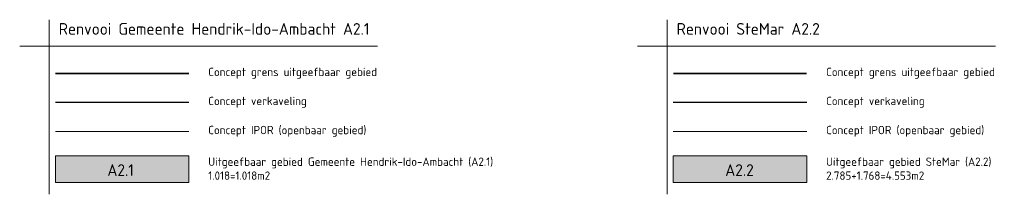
# Model space of a CAD drawing. Header units: metres. Extents: x 103182 to 107392, y 427230 to 428724.
# Tile 39 of 42: x 106357 to 106652, y 428065 to 428117. Entities that reach past the tile are written whole.
import ezdxf

# ---------------------------------------------------------------- set-up
doc = ezdxf.new("R2010")
doc.units = ezdxf.units.M
doc.layers.add('_GEMEENTE_kavels grijs 2.1 zuid', color=8, linetype='KG-KADASTRAAL')
doc.layers.add('_GEMEENTE_uitgifte hatch 2.1 zuid', color=7, linetype='Continuous', lineweight=0, true_color=0xf2ec7d)
doc.layers.add('_SteMar_uitgifte hatch noord', color=7, linetype='Continuous', lineweight=30, true_color=0xa5a500)
for name, color, linetype, lineweight in [('_SteMar_uitgifte noord', 170, 'Continuous', 30), ('N-WE-VH-VERHARDING-G', 252, 'Continuous', 18), ('X-XX-AL-LEGENDA-G', 7, 'Continuous', 18), ('X-XX-AL-LEGENDA-T25', 7, 'Continuous', 18), ('X-XX-AL-LEGENDA-T35', 7, 'Continuous', 35)]:
    doc.layers.add(name, color=color, linetype=linetype, lineweight=lineweight)
doc.styles.add('NLCS-ISO-M1000-T35', font='NLCS-ISO.ttf', dxfattribs={"height": 3.5})
doc.styles.add('NLCS-ISO-M500-T25', font='NLCS-ISO.ttf', dxfattribs={"height": 1.25})
doc.linetypes.add('KG-KADASTRAAL', pattern='A,5.5,-2,["K",Standard,S=1.8,R=0,X=0,Y=-0.9],-2,5.5,-2,[5,NLCS.SHX,S=0.75,R=0,X=0,Y=0],-2', length=19)

msp = doc.modelspace()

# ---------------------------------------------------------------- hatches: boundary and pattern name
at = {"layer": '_GEMEENTE_uitgifte hatch 2.1 zuid', "transparency": 33554687}
h = msp.add_hatch(color=256, dxfattribs=at)
h.dxf.hatch_style = 1
h.paths.add_polyline_path([(106367.626, 428076.499), (106367.626, 428068.499), (106407.626, 428068.499), (106407.626, 428076.499)])
at = {"layer": '_SteMar_uitgifte hatch noord', "transparency": 33554687}
h = msp.add_hatch(color=256, dxfattribs=at)
h.dxf.hatch_style = 1
h.paths.add_polyline_path([(106552.722, 428076.499), (106552.722, 428068.499), (106592.722, 428068.499), (106592.722, 428076.499)])

# ---------------------------------------------------------------- linework, layer by layer
at = {"layer": '_GEMEENTE_kavels grijs 2.1 zuid', "ltscale": 0.2}
for points in [[(106407.626, 428092.388), (106367.626, 428092.388)], [(106592.722, 428092.388), (106552.722, 428092.388)]]:
    msp.add_lwpolyline(points, dxfattribs=at)
at = {"layer": '_SteMar_uitgifte noord', "ltscale": 0.2, "const_width": 0.5, "flags": 128}
for points in [[(106407.626, 428101.076), (106367.626, 428101.076)], [(106592.722, 428101.076), (106552.722, 428101.076)]]:
    msp.add_lwpolyline(points, dxfattribs=at)
at = {"layer": 'N-WE-VH-VERHARDING-G', "ltscale": 0.2, "flags": 128}
for points in [[(106407.626, 428083.7), (106367.626, 428083.7)], [(106592.722, 428083.7), (106552.722, 428083.7)]]:
    msp.add_lwpolyline(points, dxfattribs=at)
at = {"layer": 'X-XX-AL-LEGENDA-G', "flags": 128}
for points in [[(106365.802, 428117.167), (106365.802, 428064.954)], [(106550.898, 428117.167), (106550.898, 428064.954)], [(106356.939, 428109.293), (106464.169, 428109.293)], [(106542.035, 428109.293), (106649.265, 428109.293)]]:
    msp.add_lwpolyline(points, dxfattribs=at)
for points in [[(106367.626, 428068.499), (106407.626, 428068.499), (106407.626, 428076.499), (106367.626, 428076.499)], [(106552.722, 428068.499), (106592.722, 428068.499), (106592.722, 428076.499), (106552.722, 428076.499)]]:
    msp.add_lwpolyline(points, close=True, dxfattribs=at)

# ---------------------------------------------------------------- texts
at = {"layer": 'X-XX-AL-LEGENDA-T25', "style": 'NLCS-ISO-M500-T25'}
for s, p in [('Concept grens uitgeefbaar gebied', (106413.427, 428100.299)), ('Concept grens uitgeefbaar gebied', (106598.522, 428100.299)), ('Concept verkaveling', (106413.427, 428091.611)), ('Concept verkaveling', (106598.522, 428091.611)), ('Concept IPOR (openbaar gebied)', (106413.427, 428082.922)), ('Concept IPOR (openbaar gebied)', (106598.522, 428082.922))]:
    msp.add_text(s, height=2.5, dxfattribs=at).set_placement(p)
at = {"layer": 'X-XX-AL-LEGENDA-T25', "char_height": 2.5, "width": 88.32175, "attachment_point": 1, "style": 'NLCS-ISO-M500-T25'}
for s, insert in [('Uitgeefbaar gebied Gemeente Hendrik-Ido-Ambacht (A2.1)\\P1.018=1.018m2', (106413.427, 428075.949)), ('Uitgeefbaar gebied SteMar (A2.2)\\P2.785+1.768=4.553m2', (106598.522, 428075.949))]:
    msp.add_mtext(s, dxfattribs=dict(at, insert=insert))
at = {"layer": 'X-XX-AL-LEGENDA-T35', "style": 'NLCS-ISO-M1000-T35'}
for s, p in [('Renvooi Gemeente Hendrik-Ido-Ambacht A2.1', (106368.638, 428112.675)), ('Renvooi SteMar A2.2', (106553.734, 428112.675)), ('A2.1', (106383.207, 428070.439)), ('A2.2', (106568.303, 428070.439))]:
    msp.add_text(s, height=3.5, dxfattribs=at).set_placement(p)

doc.saveas('drawing.dxf')
